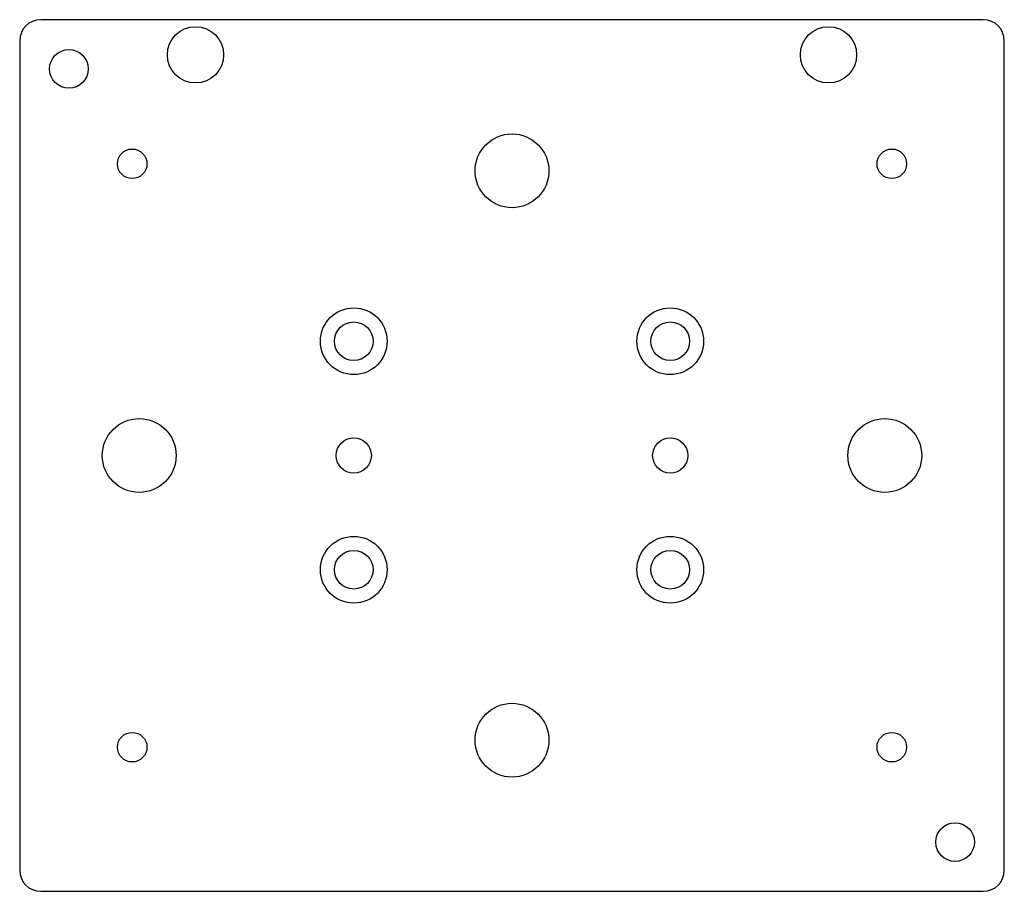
# Model space of a CAD drawing. Header units: millimetres. Extents: x -70 to 70, y -62 to 62.
import ezdxf

# ---------------------------------------------------------------- set-up
doc = ezdxf.new("R2010")
doc.units = ezdxf.units.MM

msp = doc.modelspace()

# ---------------------------------------------------------------- linework, layer by layer
at = {"layer": 'COUNTERBORE'}
for centre in [(-22.5, 16.25), (22.5, 16.25), (-22.5, -16.25), (22.5, -16.25)]:
    msp.add_circle(centre, 4.75, dxfattribs=at)
at = {"layer": 'HOLES'}
for centre, radius in [((-45, 57), 4), ((45, 57), 4), ((-63, 55), 2.75), ((0, 40.5), 5.25), ((-22.5, 16.25), 2.75), ((22.5, 16.25), 2.75), ((-53, 0), 5.25), ((53, 0), 5.25), ((-22.5, 0), 2.5), ((22.5, 0), 2.5), ((-22.5, -16.25), 2.75), ((22.5, -16.25), 2.75), ((0, -40.5), 5.25), ((63, -55), 2.75)]:
    msp.add_circle(centre, radius, dxfattribs=at)
at = {"layer": 'OUTLINE'}
for p, q in [((67, 62), (-67, 62)), ((-70, 59), (-70, -59)), ((70, -59), (70, 59)), ((-67, -62), (67, -62))]:
    msp.add_line(p, q, dxfattribs=at)
for centre, start, end in [((-67, 59), 90, 180), ((67, 59), 0, 90), ((-67, -59), 180, 270), ((67, -59), 270, 360)]:
    msp.add_arc(centre, 3, start, end, dxfattribs=at)
at = {"layer": 'TAP_DRILL'}
for centre in [(-54, 41.5), (54, 41.5), (-54, -41.5), (54, -41.5)]:
    msp.add_circle(centre, 2.1, dxfattribs=at)

doc.saveas('drawing.dxf')
